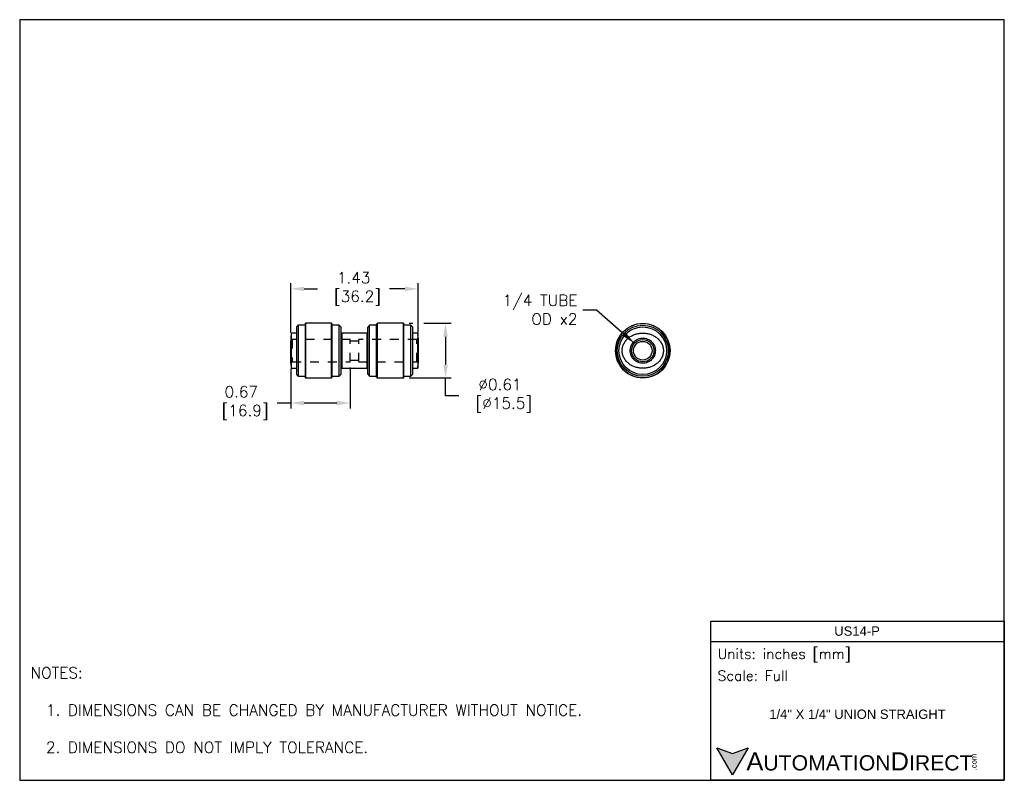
# Model space of a CAD drawing. Extents: x 886.4 to 897.4, y -8.5 to 0.
import ezdxf

# ---------------------------------------------------------------- set-up
doc = ezdxf.new("R2010")
doc.units = 0
doc.header["$LTSCALE"] = 0.25
doc.header["$MEASUREMENT"] = 0
doc.linetypes.add('HIDDEN', pattern=[0.375, 0.25, -0.125])
doc.layers.get('0').update_dxf_attribs({"linetype": 'CONTINUOUS'})
doc.layers.get('DEFPOINTS').update_dxf_attribs({"linetype": 'CONTINUOUS'})
for name, color, linetype in [('DIMENSIONS', 140, 'CONTINUOUS'), ('HIDDEN', 102, 'HIDDEN'), ('TEXT', 140, 'CONTINUOUS')]:
    doc.layers.add(name, color=color, linetype=linetype)
doc.styles.add('ROMANS', font='romans.shx')
doc.styles.get("Standard").update_dxf_attribs({"font": 'romans.shx'})
doc.styles.add('型式1', font='txt')
doc.dimstyles.get("Standard").update_dxf_attribs({"dimtxt": 0.125, "dimasz": 0.15, "dimexe": 0.0625, "dimexo": 0.0625, "dimgap": 0.0625, "dimtad": 0, "dimtih": 1, "dimtoh": 1, "dimzin": 0, "dimdsep": 46, "dimtxsty": 'Standard', "dimcen": 0, "dimclrd": 256, "dimclre": 256, "dimclrt": 256, "dimadec": 0, "dimazin": 0, "dimtfac": 1, "dimtofl": 0, "dimtmove": 0, "dimatfit": 3, "dimfxl": 1, "dimtolj": 1, "dimtzin": 0, "dimarcsym": 0})

# ---------------------------------------------------------------- blocks, each defined once
blk = doc.blocks.new('*D39')
at = {"layer": 'DEFPOINTS', "color": 0, "transparency": 16777216}
for p in [(890.879, -3.042), (889.454, -3.592), (890.879, -3.592)]:
    blk.add_point(p, dxfattribs=at)
at = {"layer": 'DIMENSIONS', "lineweight": -2, "transparency": 16777216}
for p, q in [((889.454, -3.53), (889.454, -2.98)), ((889.604, -3.042), (889.755, -3.042)), ((890.729, -3.042), (890.558, -3.042)), ((890.879, -3.53), (890.879, -2.979))]:
    blk.add_line(p, q, dxfattribs=at)
at = {"layer": 'DIMENSIONS', "transparency": 16777216}
for points in [[(889.604, -3.017), (889.604, -3.067), (889.454, -3.042)], [(890.729, -3.017), (890.729, -3.067), (890.879, -3.042)]]:
    blk.add_solid(points, dxfattribs=at)
at = {"layer": 'DIMENSIONS', "transparency": 16777216, "insert": (890.157, -3.042), "char_height": 0.125, "attachment_point": 5}
blk.add_mtext('\\A1;1.43\\P [36.2]', dxfattribs=at)
blk = doc.blocks.new('*D40')
at = {"layer": 'DEFPOINTS', "color": 0, "transparency": 16777216}
for p in [(889.454, -3.873), (890.119, -3.858), (889.454, -4.318)]:
    blk.add_point(p, dxfattribs=at)
at = {"layer": 'DIMENSIONS', "lineweight": -2, "transparency": 16777216}
for p, q in [((889.454, -3.936), (889.454, -4.38)), ((890.119, -3.92), (890.119, -4.38)), ((889.454, -4.318), (889.304, -4.318)), ((889.969, -4.318), (889.604, -4.318))]:
    blk.add_line(p, q, dxfattribs=at)
at = {"layer": 'DIMENSIONS', "transparency": 16777216}
for points in [[(889.604, -4.293), (889.604, -4.343), (889.454, -4.318)], [(889.969, -4.293), (889.969, -4.343), (890.119, -4.318)]]:
    blk.add_solid(points, dxfattribs=at)
at = {"layer": 'DIMENSIONS', "transparency": 16777216, "insert": (888.902, -4.318), "char_height": 0.125, "attachment_point": 5}
blk.add_mtext('\\A1;0.67\\P [16.9]', dxfattribs=at)
blk = doc.blocks.new('*D41')
at = {"layer": 'DEFPOINTS', "color": 0, "transparency": 16777216}
for p in [(890.714, -3.427), (890.714, -4.038), (891.184, -4.038)]:
    blk.add_point(p, dxfattribs=at)
at = {"layer": 'DIMENSIONS', "lineweight": -2, "transparency": 16777216}
for p, q in [((890.776, -3.427), (890.817, -3.427)), ((890.942, -3.427), (891.246, -3.427)), ((891.184, -3.577), (891.184, -3.888)), ((890.776, -4.038), (891.246, -4.038)), ((891.184, -4.236), (891.184, -4.038)), ((891.334, -4.236), (891.184, -4.236))]:
    blk.add_line(p, q, dxfattribs=at)
at = {"layer": 'DIMENSIONS', "transparency": 16777216}
for points in [[(891.159, -3.577), (891.209, -3.577), (891.184, -3.427)], [(891.159, -3.888), (891.209, -3.888), (891.184, -4.038)]]:
    blk.add_solid(points, dxfattribs=at)
at = {"layer": 'DIMENSIONS', "transparency": 16777216, "insert": (891.792, -4.236), "char_height": 0.125, "attachment_point": 5}
blk.add_mtext('\\A1;%%C0.61\\P [%%c15.5]', dxfattribs=at)
blk = doc.blocks.new('*D44')
at = {"layer": 'DEFPOINTS', "color": 0, "transparency": 16777216}
for p in [(893.294, -3.65), (893.481, -3.815)]:
    blk.add_point(p, dxfattribs=at)
at = {"layer": 'DIMENSIONS', "lineweight": -2, "transparency": 16777216}
for p, q in [((892.719, -3.275), (892.869, -3.275)), ((892.869, -3.275), (893.181, -3.55))]:
    blk.add_line(p, q, dxfattribs=at)
at = {"layer": 'DIMENSIONS', "transparency": 16777216}
blk.add_solid([(893.198, -3.532), (893.165, -3.569), (893.294, -3.65)], dxfattribs=at)
at = {"layer": 'DIMENSIONS', "transparency": 16777216, "insert": (892.657, -3.275), "char_height": 0.125, "attachment_point": 6}
blk.add_mtext('\\A1;1/4 TUBE \\POD x2', dxfattribs=at)

msp = doc.modelspace()

# ---------------------------------------------------------------- hatches: boundary and pattern name
at = {"layer": 'TEXT'}
msp.add_hatch(color=256, dxfattribs=at).paths.add_polyline_path([(894.566, -8.171), (894.391, -8.235), (894.216, -8.171), (894.391, -8.474)])

# ---------------------------------------------------------------- linework, layer by layer
for p, q in [((889.537, -3.447), (889.517, -3.467)), ((889.517, -3.467), (889.517, -3.733)), ((889.615, -3.447), (889.537, -3.447)), ((889.537, -3.447), (889.537, -3.733)), ((889.615, -3.431), (889.615, -3.733)), ((889.911, -3.427), (889.619, -3.427)), ((889.619, -3.427), (889.619, -3.733)), ((889.619, -4.038), (889.619, -3.427)), ((889.918, -3.435), (889.911, -3.427)), ((889.911, -3.733), (889.911, -3.427)), ((889.918, -4.03), (889.918, -3.435)), ((889.997, -3.449), (889.918, -3.449)), ((890.017, -3.469), (889.997, -3.449)), ((889.997, -3.733), (889.997, -3.449)), ((890.017, -3.996), (890.017, -3.469)), ((890.336, -3.449), (890.316, -3.469)), ((890.316, -3.733), (890.316, -3.469)), ((890.414, -3.449), (890.336, -3.449)), ((890.336, -3.733), (890.336, -3.449)), ((890.422, -3.427), (890.414, -3.435)), ((890.414, -3.733), (890.414, -3.435)), ((890.714, -3.427), (890.422, -3.427)), ((890.422, -3.733), (890.422, -3.427)), ((890.714, -3.733), (890.714, -3.427)), ((890.714, -3.427), (890.714, -4.038)), ((890.796, -3.447), (890.718, -3.447)), ((890.816, -3.467), (890.796, -3.447)), ((890.796, -3.733), (890.796, -3.447)), ((890.816, -3.467), (890.816, -3.998)), ((889.459, -3.535), (889.454, -3.592)), ((889.517, -3.536), (889.458, -3.536)), ((890.308, -3.536), (890.025, -3.536)), ((890.025, -3.733), (890.025, -3.536)), ((890.025, -3.536), (890.025, -3.929)), ((890.308, -3.733), (890.308, -3.536)), ((890.308, -3.536), (890.308, -3.929)), ((890.875, -3.536), (890.816, -3.536)), ((890.879, -3.592), (890.874, -3.535)), ((889.517, -3.733), (889.517, -3.998)), ((889.537, -3.733), (889.537, -4.018)), ((889.619, -3.733), (889.619, -4.038)), ((889.911, -4.038), (889.911, -3.733)), ((889.997, -4.016), (889.997, -3.733)), ((890.025, -3.929), (890.025, -3.733)), ((890.308, -3.929), (890.308, -3.733)), ((890.316, -3.996), (890.316, -3.733)), ((890.336, -4.016), (890.336, -3.733)), ((890.414, -4.03), (890.414, -3.733)), ((890.422, -4.038), (890.422, -3.733)), ((890.714, -4.038), (890.714, -3.733)), ((890.718, -4.034), (890.718, -3.733)), ((890.796, -4.018), (890.796, -3.733)), ((889.454, -3.873), (889.459, -3.93)), ((889.454, -3.873), (889.454, -3.873)), ((889.458, -3.929), (889.517, -3.929)), ((890.025, -3.929), (890.308, -3.929)), ((890.816, -3.929), (890.875, -3.929)), ((890.874, -3.93), (890.879, -3.873)), ((889.517, -3.998), (889.537, -4.018)), ((889.537, -4.018), (889.615, -4.018)), ((889.619, -4.038), (889.911, -4.038)), ((889.911, -4.038), (889.918, -4.03)), ((889.918, -4.016), (889.997, -4.016)), ((889.997, -4.016), (890.017, -3.996)), ((890.316, -3.996), (890.336, -4.016)), ((890.336, -4.016), (890.414, -4.016)), ((890.414, -4.03), (890.422, -4.038)), ((890.422, -4.038), (890.714, -4.038)), ((890.718, -4.018), (890.796, -4.018)), ((890.796, -4.018), (890.816, -3.998))]:
    msp.add_line(p, q)
for radius in [0.305, 0.285, 0.266, 0.125, 0.104]:
    msp.add_circle((893.387, -3.733), radius)
for centre, radius, start, end in [((889.619, -3.431), 0.00394, 90, 180), ((890.714, -3.431), 0.00394, 0, 90), ((890.025, -3.528), 0.00787, 180, 270), ((890.308, -3.528), 0.00787, 270, 0), ((890.025, -3.937), 0.00787, 90, 180), ((890.308, -3.937), 0.00787, 0, 90), ((889.619, -4.034), 0.00394, 180, 270), ((890.714, -4.034), 0.00394, 270, 0)]:
    msp.add_arc(centre, radius, start, end)
for points, knots in [([(890.718, -3.733), (890.718, -3.653), (890.718, -3.576), (890.718, -3.463), (890.718, -3.431), (890.718, -3.431)], [0, 0, 0, 0, 0.5, 0.5, 1, 1, 1, 1]), ([(893.086, -3.733), (893.086, -3.653), (893.118, -3.576), (893.231, -3.463), (893.307, -3.431), (893.467, -3.431), (893.544, -3.463), (893.657, -3.576), (893.689, -3.653), (893.689, -3.812), (893.657, -3.889), (893.544, -4.002), (893.467, -4.034), (893.307, -4.034), (893.231, -4.002), (893.118, -3.889), (893.086, -3.812), (893.086, -3.733)], [0, 0, 0, 0, 0.125, 0.125, 0.25, 0.25, 0.375, 0.375, 0.5, 0.5, 0.625, 0.625, 0.75, 0.75, 0.875, 0.875, 1, 1, 1, 1]), ([(889.454, -3.592), (889.454, -3.592), (889.454, -3.592), (889.454, -3.595), (889.454, -3.603), (889.454, -3.614), (889.454, -3.628), (889.454, -3.646), (889.454, -3.666), (889.454, -3.687), (889.454, -3.71), (889.454, -3.725), (889.454, -3.733)], [0, 0, 0, 0, 0.041423, 0.150432, 0.256299, 0.365238, 0.47117, 0.580185, 0.685949, 0.794774, 0.896049, 1, 1, 1, 1]), ([(889.454, -3.805), (889.454, -3.799), (889.454, -3.785), (889.454, -3.763), (889.454, -3.739), (889.454, -3.716), (889.454, -3.692), (889.454, -3.67), (889.454, -3.65), (889.454, -3.635), (889.454, -3.629), (889.454, -3.627)], [0, 0, 0, 0, 0.108635, 0.231742, 0.351453, 0.474641, 0.594271, 0.717368, 0.83691, 0.959909, 1, 1, 1, 1]), ([(889.459, -3.536), (889.459, -3.536), (889.459, -3.536), (889.459, -3.538), (889.459, -3.542), (889.459, -3.548), (889.459, -3.556), (889.459, -3.566), (889.459, -3.577), (889.459, -3.59), (889.459, -3.605), (889.459, -3.62), (889.459, -3.634), (889.459, -3.647), (889.459, -3.661), (889.459, -3.675), (889.459, -3.689), (889.459, -3.703), (889.459, -3.718), (889.459, -3.728), (889.459, -3.733)], [0, 0, 0, 0, 0.050317, 0.115043, 0.18117, 0.247775, 0.315965, 0.38474, 0.447482, 0.511371, 0.575875, 0.641711, 0.687346, 0.73343, 0.779834, 0.826746, 0.86944, 0.912587, 0.956049, 1, 1, 1, 1]), ([(890.874, -3.536), (890.874, -3.536), (890.874, -3.536), (890.874, -3.538), (890.874, -3.542), (890.874, -3.548), (890.874, -3.556), (890.874, -3.566), (890.874, -3.577), (890.874, -3.59), (890.874, -3.605), (890.874, -3.62), (890.874, -3.634), (890.874, -3.647), (890.874, -3.661), (890.874, -3.675), (890.874, -3.689), (890.874, -3.703), (890.874, -3.718), (890.874, -3.728), (890.874, -3.733)], [0, 0, 0, 0, 0.050317, 0.115043, 0.18117, 0.247775, 0.315965, 0.38474, 0.447482, 0.511371, 0.575875, 0.641711, 0.687346, 0.73343, 0.779834, 0.826746, 0.86944, 0.912587, 0.956049, 1, 1, 1, 1]), ([(890.874, -3.753), (890.874, -3.751), (890.874, -3.744), (890.874, -3.732), (890.874, -3.717), (890.874, -3.703), (890.874, -3.688), (890.874, -3.675), (890.874, -3.662), (890.874, -3.648), (890.874, -3.633), (890.874, -3.617), (890.874, -3.603), (890.874, -3.594), (890.874, -3.59), (890.874, -3.589)], [0, 0, 0, 0, 0.031138, 0.111427, 0.192363, 0.274292, 0.349409, 0.425283, 0.501657, 0.578776, 0.676939, 0.776019, 0.896487, 0.984106, 1, 1, 1, 1]), ([(890.879, -3.592), (890.879, -3.592), (890.879, -3.592), (890.879, -3.595), (890.879, -3.603), (890.879, -3.614), (890.879, -3.628), (890.879, -3.646), (890.879, -3.666), (890.879, -3.687), (890.879, -3.71), (890.879, -3.725), (890.879, -3.733)], [0, 0, 0, 0, 0.041423, 0.150432, 0.256299, 0.365238, 0.47117, 0.580185, 0.685949, 0.794774, 0.896049, 1, 1, 1, 1]), ([(890.879, -3.805), (890.879, -3.799), (890.879, -3.785), (890.879, -3.763), (890.879, -3.739), (890.879, -3.716), (890.879, -3.692), (890.879, -3.67), (890.879, -3.65), (890.879, -3.635), (890.879, -3.629), (890.879, -3.627)], [0, 0, 0, 0, 0.108641, 0.231746, 0.351456, 0.474644, 0.594272, 0.717369, 0.83691, 0.959908, 1, 1, 1, 1]), ([(893.157, -3.733), (893.157, -3.747), (893.159, -3.761), (893.164, -3.781), (893.166, -3.788), (893.171, -3.801), (893.174, -3.807), (893.181, -3.819), (893.184, -3.825), (893.192, -3.837), (893.196, -3.843), (893.21, -3.859), (893.22, -3.868), (893.242, -3.886), (893.254, -3.894), (893.279, -3.907), (893.292, -3.912), (893.318, -3.921), (893.332, -3.924), (893.359, -3.928), (893.373, -3.929), (893.402, -3.929), (893.415, -3.928), (893.443, -3.924), (893.457, -3.921), (893.497, -3.908), (893.521, -3.895), (893.554, -3.869), (893.565, -3.859), (893.578, -3.843), (893.582, -3.837), (893.59, -3.826), (893.594, -3.82), (893.604, -3.801), (893.609, -3.788), (893.614, -3.768), (893.615, -3.761), (893.617, -3.747), (893.618, -3.733), (893.617, -3.719), (893.616, -3.705), (893.614, -3.698), (893.609, -3.678), (893.604, -3.665), (893.591, -3.64), (893.583, -3.628), (893.565, -3.607), (893.555, -3.597), (893.533, -3.579), (893.521, -3.572), (893.496, -3.559), (893.483, -3.553), (893.457, -3.544), (893.443, -3.541), (893.415, -3.537), (893.401, -3.536), (893.373, -3.536), (893.359, -3.537), (893.332, -3.541), (893.318, -3.544), (893.292, -3.553), (893.279, -3.559), (893.254, -3.572), (893.242, -3.579), (893.22, -3.597), (893.21, -3.606), (893.196, -3.622), (893.192, -3.628), (893.184, -3.639), (893.181, -3.645), (893.174, -3.658), (893.171, -3.664), (893.166, -3.677), (893.164, -3.684), (893.159, -3.704), (893.157, -3.718), (893.157, -3.733)], [0, 0, 0, 0, 0.03125, 0.03125, 0.046875, 0.046875, 0.0625, 0.0625, 0.078125, 0.078125, 0.09375, 0.09375, 0.125, 0.125, 0.15625, 0.15625, 0.1875, 0.1875, 0.21875, 0.21875, 0.25, 0.25, 0.28125, 0.28125, 0.3125, 0.3125, 0.375, 0.375, 0.40625, 0.40625, 0.421875, 0.421875, 0.4375, 0.4375, 0.46875, 0.46875, 0.484375, 0.484375, 0.5, 0.515625, 0.515625, 0.53125, 0.53125, 0.5625, 0.5625, 0.59375, 0.59375, 0.625, 0.625, 0.65625, 0.65625, 0.6875, 0.6875, 0.71875, 0.71875, 0.75, 0.75, 0.78125, 0.78125, 0.8125, 0.8125, 0.84375, 0.84375, 0.875, 0.875, 0.90625, 0.90625, 0.921875, 0.921875, 0.9375, 0.9375, 0.953125, 0.953125, 0.96875, 0.96875, 1, 1, 1, 1]), ([(893.247, -3.733), (893.247, -3.742), (893.248, -3.751), (893.251, -3.769), (893.254, -3.778), (893.261, -3.795), (893.265, -3.803), (893.276, -3.819), (893.281, -3.826), (893.294, -3.839), (893.302, -3.845), (893.317, -3.855), (893.325, -3.859), (893.342, -3.866), (893.351, -3.869), (893.369, -3.872), (893.378, -3.873), (893.397, -3.873), (893.406, -3.872), (893.424, -3.869), (893.433, -3.866), (893.45, -3.859), (893.458, -3.855), (893.473, -3.844), (893.48, -3.838), (893.493, -3.825), (893.499, -3.818), (893.51, -3.803), (893.514, -3.795), (893.521, -3.778), (893.524, -3.769), (893.527, -3.751), (893.528, -3.742), (893.528, -3.723), (893.527, -3.714), (893.524, -3.696), (893.521, -3.687), (893.514, -3.67), (893.509, -3.662), (893.499, -3.647), (893.493, -3.64), (893.48, -3.626), (893.473, -3.621), (893.458, -3.61), (893.45, -3.606), (893.433, -3.599), (893.424, -3.596), (893.406, -3.593), (893.396, -3.592), (893.378, -3.592), (893.369, -3.593), (893.351, -3.596), (893.342, -3.599), (893.325, -3.606), (893.317, -3.61), (893.301, -3.621), (893.294, -3.627), (893.281, -3.639), (893.275, -3.647), (893.265, -3.662), (893.261, -3.67), (893.254, -3.687), (893.251, -3.696), (893.248, -3.714), (893.247, -3.723), (893.247, -3.733)], [0, 0, 0, 0, 0.03125, 0.03125, 0.0625, 0.0625, 0.09375, 0.09375, 0.125, 0.125, 0.15625, 0.15625, 0.1875, 0.1875, 0.21875, 0.21875, 0.25, 0.25, 0.28125, 0.28125, 0.3125, 0.3125, 0.34375, 0.34375, 0.375, 0.375, 0.40625, 0.40625, 0.4375, 0.4375, 0.46875, 0.46875, 0.5, 0.5, 0.53125, 0.53125, 0.5625, 0.5625, 0.59375, 0.59375, 0.625, 0.625, 0.65625, 0.65625, 0.6875, 0.6875, 0.71875, 0.71875, 0.75, 0.75, 0.78125, 0.78125, 0.8125, 0.8125, 0.84375, 0.84375, 0.875, 0.875, 0.90625, 0.90625, 0.9375, 0.9375, 0.96875, 0.96875, 1, 1, 1, 1]), ([(889.454, -3.733), (889.454, -3.738), (889.454, -3.748), (889.454, -3.767), (889.454, -3.787), (889.454, -3.808), (889.454, -3.827), (889.454, -3.843), (889.454, -3.857), (889.454, -3.866), (889.454, -3.872), (889.454, -3.873), (889.454, -3.873)], [0, 0, 0, 0, 0.07142, 0.143756, 0.249592, 0.358498, 0.464329, 0.573226, 0.679076, 0.787996, 0.89386, 1, 1, 1, 1]), ([(889.459, -3.753), (889.459, -3.751), (889.459, -3.744), (889.459, -3.733), (889.459, -3.724), (889.459, -3.719)], [0, 0, 0, 0, 0.171462, 0.613582, 1, 1, 1, 1]), ([(889.459, -3.733), (889.459, -3.737), (889.459, -3.747), (889.459, -3.761), (889.459, -3.775), (889.459, -3.793), (889.459, -3.815), (889.459, -3.836), (889.459, -3.851), (889.459, -3.862), (889.459, -3.873), (889.459, -3.883), (889.459, -3.892), (889.459, -3.901), (889.459, -3.908), (889.459, -3.915), (889.459, -3.921), (889.459, -3.925), (889.459, -3.928), (889.459, -3.929), (889.459, -3.929), (889.459, -3.929)], [0, 0, 0, 0, 0.041804, 0.084051, 0.126596, 0.169592, 0.253986, 0.34049, 0.386202, 0.432313, 0.47868, 0.525423, 0.577311, 0.629497, 0.682261, 0.7353, 0.794426, 0.854263, 0.914451, 0.975351, 1, 1, 1, 1]), ([(889.615, -3.733), (889.615, -3.812), (889.615, -3.889), (889.615, -4.002), (889.615, -4.034), (889.615, -4.034)], [0, 0, 0, 0, 0.5, 0.5, 1, 1, 1, 1]), ([(890.874, -3.733), (890.874, -3.737), (890.874, -3.747), (890.874, -3.761), (890.874, -3.775), (890.874, -3.793), (890.874, -3.815), (890.874, -3.836), (890.874, -3.851), (890.874, -3.862), (890.874, -3.873), (890.874, -3.883), (890.874, -3.892), (890.874, -3.901), (890.874, -3.908), (890.874, -3.915), (890.874, -3.921), (890.874, -3.925), (890.874, -3.928), (890.874, -3.929), (890.874, -3.929), (890.874, -3.929)], [0, 0, 0, 0, 0.041804, 0.084051, 0.126596, 0.169592, 0.253986, 0.34049, 0.386202, 0.432313, 0.47868, 0.525423, 0.577311, 0.629497, 0.682261, 0.7353, 0.794426, 0.854263, 0.914451, 0.975351, 1, 1, 1, 1]), ([(890.879, -3.733), (890.879, -3.738), (890.879, -3.748), (890.879, -3.767), (890.879, -3.787), (890.879, -3.808), (890.879, -3.827), (890.879, -3.843), (890.879, -3.857), (890.879, -3.866), (890.879, -3.872), (890.879, -3.873), (890.879, -3.873)], [0, 0, 0, 0, 0.07142, 0.143756, 0.249592, 0.358498, 0.464329, 0.573226, 0.679076, 0.787996, 0.89386, 1, 1, 1, 1]), ([(889.454, -3.873), (889.454, -3.873), (889.454, -3.872), (889.454, -3.866), (889.454, -3.856), (889.454, -3.843), (889.454, -3.827), (889.454, -3.814), (889.454, -3.808)], [0, 0, 0, 0, 0.1658252, 0.336467, 0.5022104, 0.6727545, 0.8387178, 1, 1, 1, 1]), ([(889.459, -3.873), (889.459, -3.87), (889.459, -3.864), (889.459, -3.853), (889.459, -3.839), (889.459, -3.829), (889.459, -3.823), (889.459, -3.822)], [0, 0, 0, 0, 0.185771, 0.434429, 0.686486, 0.940438, 1, 1, 1, 1]), ([(890.879, -3.873), (890.879, -3.873), (890.879, -3.874), (890.879, -3.872), (890.879, -3.866), (890.879, -3.856), (890.879, -3.843), (890.879, -3.827), (890.879, -3.814), (890.879, -3.808)], [0, 0, 0, 0, 0.004364, 0.169465, 0.339361, 0.50438, 0.674179, 0.839417, 1, 1, 1, 1])]:
    msp.add_open_spline(points, degree=3, knots=knots)
at = {"layer": 'DEFPOINTS'}
msp.add_lwpolyline([(897.426, -0.034), (886.426, -0.034), (886.426, -8.534), (897.426, -8.534)], close=True, dxfattribs=at)
at = {"layer": 'HIDDEN'}
for p, q in [((889.47, -3.608), (889.47, -3.858)), ((890.119, -3.608), (889.47, -3.608)), ((890.119, -3.858), (890.119, -3.608)), ((890.214, -3.628), (890.119, -3.628)), ((890.214, -3.858), (890.214, -3.608)), ((890.863, -3.608), (890.214, -3.608)), ((890.863, -3.858), (890.863, -3.608)), ((890.119, -3.837), (890.214, -3.837)), ((889.47, -3.858), (890.119, -3.858)), ((890.214, -3.858), (890.863, -3.858))]:
    msp.add_line(p, q, dxfattribs=at)
for centre, start, end in [((889.47, -3.592), 180, 270), ((890.863, -3.592), 270, 0), ((889.47, -3.873), 90, 180), ((890.863, -3.873), 0, 90)]:
    msp.add_arc(centre, 0.0157, start, end, dxfattribs=at)
at = {"layer": 'TEXT'}
msp.add_line((894.146, -6.982), (897.426, -6.982), dxfattribs=at)
for points in [[(894.146, -8.534), (894.146, -6.756), (897.426, -6.756), (897.426, -8.534)], [(894.566, -8.171), (894.391, -8.474), (894.216, -8.171), (894.391, -8.235)]]:
    msp.add_lwpolyline(points, close=True, dxfattribs=at)

# ---------------------------------------------------------------- texts
for s, insert, char_height, width, attachment_point, style in [('{\\fArial|b0|i0|c0|p34;\\H0.83333x;US14-P}', (895.781, -6.867), 0.125, 2.20085, 5, 'ROMANS'), (' Units: inches [mm]', (894.146, -7.139), 0.11304, 3.27984, 4, 'ROMANS'), (' Scale: Full', (894.146, -7.365), 0.11304, 3.27984, 4, 'ROMANS'), ('{\\fArial|b0|i0|c0|p34;     \\H1.2x;A\\H0.8333x;UTOMATION\\H1.2x;D\\H0.8333x;IRECT}', (894.216, -8.323), 0.16956, 2.8723, 4, '型式1')]:
    msp.add_mtext(s, dxfattribs=dict(at, insert=insert, char_height=char_height, width=width, attachment_point=attachment_point, style=style))
at = {"layer": 'TEXT', "insert": (886.548, -7.27), "char_height": 0.125, "attachment_point": 1, "style": 'ROMANS'}
msp.add_mtext_dynamic_manual_height_columns('NOTES:\\P\\P  1. DIMENSIONS CAN BE CHANGED BY MANUFACTURER WITHOUT NOTICE.\\P\\P  2. DIMENSIONS DO NOT IMPLY TOLERANCE.', width=7.45021, gutter_width=1.75, heights=[0], dxfattribs=at)
at = {"layer": 'TEXT', "insert": (895.786, -7.796), "char_height": 0.125, "width": 2.62045, "attachment_point": 5}
msp.add_mtext('{\\fArial|b0|i0|c0|p34;\\H0.83333x;1/4" X 1/4" UNION STRAIGHT}', dxfattribs=at)
at = {"layer": 'TEXT', "insert": (897.056, -8.422), "char_height": 0.06104, "width": 0.18089, "attachment_point": 1, "rotation": 90, "style": '型式1'}
msp.add_mtext('{\\fArial|b0|i0|c0|p34;.com}', dxfattribs=at)

# ---------------------------------------------------------------- dimensions: what is measured, and where the dimension line sits
at = {"layer": 'DIMENSIONS'}
for base, p1, p2, angle, override, picture, middle, dimtype in [((890.879, -3.042), (889.4539, -3.5923), (890.8791, -3.5922), 0.0051, {"dimpost": '\\X'}, '*D39', (890.1565, -3.042), 161), ((891.184, -4.038), (890.714, -3.427), (890.714, -4.038), 90, {"dimpost": '%%C<>\\X', "dimtmove": 1}, '*D41', (891.498, -4.236), 160)]:
    dim = msp.add_linear_dim(base=base, p1=p1, p2=p2, angle=angle, dimstyle='Standard', override=override, dxfattribs=at)
    dim.commit()
    dim.dimension.update_dxf_attribs({"geometry": picture, "text_midpoint": middle, "dimtype": dimtype})
dim = msp.add_diameter_dim_2p(p1=(893.481, -3.815), p2=(893.294, -3.65), text='1/4 TUBE \\POD x2', dimstyle='Standard', override={"dimpost": '\\X'}, dxfattribs=at)
dim.commit()
dim.dimension.update_dxf_attribs({"geometry": '*D44', "text_midpoint": (892.202, -3.275), "dimtype": 163})
dim = msp.add_linear_dim(base=(889.4539, -4.3178), p1=(890.1192, -3.8576), p2=(889.4539, -3.8733), dimstyle='Standard', override={"dimpost": '\\X'}, dxfattribs=at)
dim.commit()
dim.dimension.update_dxf_attribs({"geometry": '*D40', "text_midpoint": (888.9021, -4.3178), "dimtype": 160})

doc.saveas('drawing.dxf')
